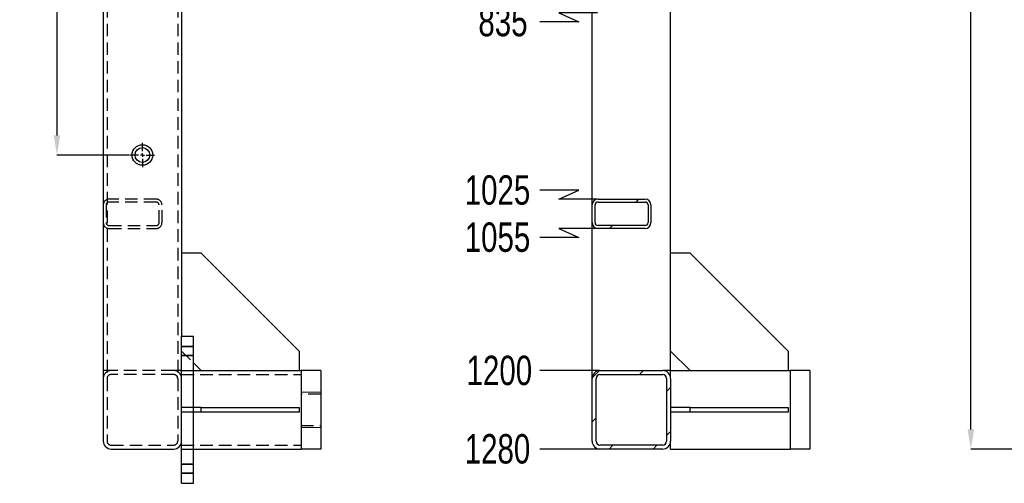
# Model space of a CAD drawing. Header units: millimetres. Extents: x 5 to 589, y 5 to 415.
# Tile 4 of 10: x 212 to 313, y 138 to 186. Entities that reach past the tile are written whole.
import ezdxf

# ---------------------------------------------------------------- set-up
doc = ezdxf.new("R2010")
doc.units = ezdxf.units.MM
doc.header["$PDSIZE"] = -1
doc.linetypes.add('CENTERX2', pattern=[20.32, 12.7, -2.54, 2.54, -2.54])
doc.linetypes.add('HIDDEN', pattern=[1.905, 1.27, -0.635])
for name, color, linetype in [('COTES', 1, 'Continuous'), ('TRAIT-FINS', 9, 'Continuous'), ('TRAIT-MIXTES', 3, 'CENTERX2'), ('TRAIT-TIRET', 2, 'HIDDEN')]:
    doc.layers.add(name, color=color, linetype=linetype)
doc.layers.add('TRAIT-FORT', color=4, linetype='Continuous', lineweight=25)
doc.styles.add('SLDTEXTSTYLE0', font='TXT', dxfattribs={"width": 0.75})
doc.dimstyles.new('SLDDIMSTYLE0', dxfattribs={"dimtxt": 3, "dimasz": 2, "dimexe": 0, "dimexo": 0.0625, "dimgap": 0.75, "dimtad": 1, "dimlfac": 10, "dimrnd": 1e-09, "dimzin": 12, "dimdsep": 46, "dimtxsty": 'SLDTEXTSTYLE0', "dimsah": 1, "dimcen": 0.09, "dimadec": 0, "dimazin": 3, "dimtfac": 1, "dimtofl": 0, "dimtmove": 0, "dimatfit": 3, "dimfxl": 1, "dimfrac": 2, "dimtolj": 1, "dimtzin": 12, "dimarcsym": 0})
doc.dimstyles.new('SLDDIMSTYLE9', dxfattribs={"dimtxt": 3, "dimasz": 2, "dimexe": 0, "dimexo": 0.0625, "dimgap": 0.75, "dimtad": 0, "dimtih": 1, "dimtoh": 1, "dimlfac": 10, "dimrnd": 1e-09, "dimzin": 12, "dimdsep": 46, "dimtxsty": 'SLDTEXTSTYLE0', "dimsah": 1, "dimcen": 0.09, "dimadec": 0, "dimazin": 3, "dimtfac": 1, "dimtofl": 0, "dimtmove": 0, "dimatfit": 3, "dimfxl": 1, "dimfrac": 2, "dimtolj": 1, "dimtzin": 12, "dimarcsym": 0})

# ---------------------------------------------------------------- blocks, each defined once
blk = doc.blocks.new('_D_42')
at = {"layer": 'COTES', "color": 0, "lineweight": -2, "transparency": 16777216}
for p, q in [((270.99, 186.46), (267.05, 186.46)), ((267.05, 186.46), (269.1, 185.56)), ((269.1, 185.56), (265.1, 185.56))]:
    blk.add_line(p, q, dxfattribs=at)
at = {"layer": 'Defpoints', "color": 0, "transparency": 16777216}
for p in [(271.25, 269.96), (271.05, 186.46), (265.1, 185.56)]:
    blk.add_point(p, dxfattribs=at)
at = {"layer": 'COTES', "color": 0, "transparency": 16777216, "insert": (261.35, 185.56), "char_height": 3, "attachment_point": 5, "style": 'SLDTEXTSTYLE0'}
blk.add_mtext('\\A1;835', dxfattribs=at)
blk = doc.blocks.new('_D_43')
at = {"layer": 'COTES', "color": 0, "lineweight": -2, "transparency": 16777216}
for p, q in [((269.1, 168.37), (265.1, 168.37)), ((267.05, 167.46), (269.1, 168.37)), ((270.99, 167.46), (267.05, 167.46))]:
    blk.add_line(p, q, dxfattribs=at)
at = {"layer": 'Defpoints', "color": 0, "transparency": 16777216}
for p in [(271.25, 269.96), (265.1, 168.37), (271.05, 167.46)]:
    blk.add_point(p, dxfattribs=at)
at = {"layer": 'COTES', "color": 0, "transparency": 16777216, "insert": (260.79, 168.37), "char_height": 3, "attachment_point": 5, "style": 'SLDTEXTSTYLE0'}
blk.add_mtext('\\A1;1025', dxfattribs=at)
blk = doc.blocks.new('_D_44')
at = {"layer": 'COTES', "color": 0, "lineweight": -2, "transparency": 16777216}
for p, q in [((270.99, 164.46), (267.05, 164.46)), ((267.05, 164.46), (269.1, 163.56)), ((269.1, 163.56), (265.1, 163.56))]:
    blk.add_line(p, q, dxfattribs=at)
at = {"layer": 'Defpoints', "color": 0, "transparency": 16777216}
for p in [(271.25, 269.96), (271.05, 164.46), (265.1, 163.56)]:
    blk.add_point(p, dxfattribs=at)
at = {"layer": 'COTES', "color": 0, "transparency": 16777216, "insert": (260.79, 163.56), "char_height": 3, "attachment_point": 5, "style": 'SLDTEXTSTYLE0'}
blk.add_mtext('\\A1;1055', dxfattribs=at)
blk = doc.blocks.new('_D_45')
at = {"layer": 'COTES', "color": 0, "lineweight": -2, "transparency": 16777216}
blk.add_line((270.39, 149.96), (265.1, 149.96), dxfattribs=at)
at = {"layer": 'Defpoints', "color": 0, "transparency": 16777216}
for p in [(271.25, 269.96), (265.1, 149.96), (270.45, 149.96)]:
    blk.add_point(p, dxfattribs=at)
at = {"layer": 'COTES', "color": 0, "transparency": 16777216, "insert": (260.98, 149.96), "char_height": 3, "attachment_point": 5, "style": 'SLDTEXTSTYLE0'}
blk.add_mtext('\\A1;1200', dxfattribs=at)
blk = doc.blocks.new('_D_46')
at = {"layer": 'COTES', "color": 0, "lineweight": -2, "transparency": 16777216}
blk.add_line((271.19, 141.96), (265.1, 141.96), dxfattribs=at)
at = {"layer": 'Defpoints', "color": 0, "transparency": 16777216}
for p in [(271.25, 269.96), (265.1, 141.96), (271.25, 141.96)]:
    blk.add_point(p, dxfattribs=at)
at = {"layer": 'COTES', "color": 0, "transparency": 16777216, "insert": (260.79, 141.96), "char_height": 3, "attachment_point": 5, "style": 'SLDTEXTSTYLE0'}
blk.add_mtext('\\A1;1280', dxfattribs=at)
blk = doc.blocks.new('_D_48')
at = {"layer": 'COTES', "color": 0, "lineweight": -2, "transparency": 16777216}
for p, q in [((319.04, 269.96), (309.1, 269.96)), ((309.1, 143.96), (309.1, 267.96)), ((319.04, 141.96), (309.1, 141.96))]:
    blk.add_line(p, q, dxfattribs=at)
at = {"layer": 'COTES', "color": 0, "transparency": 16777216}
for points in [[(308.77, 267.96), (309.44, 267.96), (309.1, 269.96)], [(308.77, 143.96), (309.44, 143.96), (309.1, 141.96)]]:
    blk.add_solid(points, dxfattribs=at)
at = {"layer": 'Defpoints', "color": 0, "transparency": 16777216}
for p in [(309.1, 269.96), (319.1, 269.96), (319.1, 141.96)]:
    blk.add_point(p, dxfattribs=at)
at = {"layer": 'COTES', "color": 0, "transparency": 16777216, "insert": (305.35, 205.96), "char_height": 3, "attachment_point": 2, "rotation": 90, "style": 'SLDTEXTSTYLE0'}
blk.add_mtext('\\A1;1280', dxfattribs=at)
blk = doc.blocks.new('_D_59')
at = {"layer": 'COTES', "color": 0, "lineweight": -2, "transparency": 16777216}
for p, q in [((223.24, 241.96), (215.83, 241.96)), ((215.83, 239.96), (215.83, 173.96)), ((223.24, 171.96), (215.83, 171.96))]:
    blk.add_line(p, q, dxfattribs=at)
at = {"layer": 'COTES', "color": 0, "transparency": 16777216}
for points in [[(215.5, 239.96), (216.16, 239.96), (215.83, 241.96)], [(215.5, 173.96), (216.16, 173.96), (215.83, 171.96)]]:
    blk.add_solid(points, dxfattribs=at)
at = {"layer": 'Defpoints', "color": 0, "transparency": 16777216}
for p in [(223.3, 241.96), (215.83, 171.96), (223.3, 171.96)]:
    blk.add_point(p, dxfattribs=at)
at = {"layer": 'COTES', "color": 0, "transparency": 16777216, "insert": (212.08, 206.96), "char_height": 3, "attachment_point": 2, "rotation": 90, "style": 'SLDTEXTSTYLE0'}
blk.add_mtext('\\A1;700', dxfattribs=at)
blk = doc.blocks.new('SW_CENTERMARKSYMBOL_12')
at = {"layer": 'TRAIT-MIXTES', "color": 0}
for p, q in [((0, 0.4), (0, 1.25)), ((-0.4, 0), (-1.25, 0)), ((0, 0), (-0.2, 0)), ((0, 0), (-0.2, 0)), ((0, 0), (0, 0.2)), ((0, 0), (0, 0.2)), ((0, 0), (0, -0.2)), ((0, 0), (0.2, 0)), ((0, 0), (0, -0.2)), ((0, 0), (0.2, 0)), ((0.4, 0), (1.25, 0)), ((0, -0.4), (0, -1.25))]:
    blk.add_line(p, q, dxfattribs=at)

msp = doc.modelspace()

# ---------------------------------------------------------------- hatches: boundary and pattern name
at = {"layer": 'TRAIT-FINS'}
h = msp.add_hatch(dxfattribs=at)
h.set_pattern_fill('ANSI31', color=256, angle=3e-322, style=0)
edge = h.paths.add_edge_path(flags=0)
edge.add_line((271.0517, 164.4623), (275.8517, 164.4623))
edge.add_arc((275.8517, 165.0623), 0.6, 270, 360)
edge.add_line((276.4517, 165.0623), (276.4517, 166.8623))
edge.add_arc((275.8517, 166.8623), 0.6, 0, 90)
edge.add_line((275.8517, 167.4623), (271.0517, 167.4623))
edge.add_arc((271.0517, 166.8623), 0.6, 90, 180)
edge.add_line((270.4517, 166.8623), (270.4517, 165.0623))
edge.add_arc((271.0517, 165.0623), 0.6, 180, 270)
edge = h.paths.add_edge_path(flags=0)
edge.add_arc((275.8517, 166.8623), 0.3, 0, 90, ccw=False)
edge.add_line((276.1517, 166.8623), (276.1517, 165.0623))
edge.add_arc((275.8517, 165.0623), 0.3, 270, 360, ccw=False)
edge.add_line((275.8517, 164.7623), (271.0517, 164.7623))
edge.add_arc((271.0517, 165.0623), 0.3, 180, 270, ccw=False)
edge.add_line((270.7517, 165.0623), (270.7517, 166.8623))
edge.add_arc((271.0517, 166.8623), 0.3, 90, 180, ccw=False)
edge.add_line((271.0517, 167.1623), (275.8517, 167.1623))
h = msp.add_hatch(dxfattribs=at)
h.set_pattern_fill('ANSI31', color=256, angle=3e-322, style=0)
edge = h.paths.add_edge_path(flags=0)
edge.add_arc((277.6517, 149.1623), 0.8, 0, 90)
edge.add_line((277.6517, 149.9623), (271.2517, 149.9623))
edge.add_arc((271.2517, 149.1623), 0.8, 90, 180)
edge.add_line((270.4517, 149.1623), (270.4517, 142.7623))
edge.add_arc((271.2517, 142.7623), 0.8, 180, 270)
edge.add_line((271.2517, 141.9623), (277.6517, 141.9623))
edge.add_arc((277.6517, 142.7623), 0.8, 270, 360)
edge.add_line((278.4517, 142.7623), (278.4517, 149.1623))
edge = h.paths.add_edge_path(flags=0)
edge.add_line((271.2517, 149.5623), (277.6517, 149.5623))
edge.add_arc((277.6517, 149.1623), 0.4, 0, 90, ccw=False)
edge.add_line((278.0517, 149.1623), (278.0517, 142.7623))
edge.add_arc((277.6517, 142.7623), 0.4, 270, 360, ccw=False)
edge.add_line((277.6517, 142.3623), (271.2517, 142.3623))
edge.add_arc((271.2517, 142.7623), 0.4, 180, 270, ccw=False)
edge.add_line((270.8517, 142.7623), (270.8517, 149.1623))
edge.add_arc((271.2517, 149.1623), 0.4, 90, 180, ccw=False)

# ---------------------------------------------------------------- linework, layer by layer
at = {"layer": 'TRAIT-FINS', "lineweight": 18}
for p, q in [((229.7515, 152.4623), (228.5515, 152.4623)), ((228.5515, 152.4623), (228.5515, 151.4623)), ((229.7515, 152.4623), (228.5515, 152.4623)), ((228.5515, 152.4623), (228.5515, 151.4623)), ((229.7515, 151.4623), (228.5515, 151.4623)), ((229.7515, 151.4623), (228.5515, 151.4623)), ((242.7515, 147.7623), (240.7515, 147.7623)), ((240.7515, 147.7623), (240.7515, 144.1623)), ((242.7515, 147.7623), (240.7515, 147.7623)), ((240.7515, 147.7623), (240.7515, 144.1623)), ((242.7515, 144.1623), (240.7515, 144.1623)), ((242.7515, 144.1623), (240.7515, 144.1623)), ((229.7515, 140.4623), (228.5515, 140.4623)), ((228.5515, 140.4623), (228.5515, 139.4623)), ((229.7515, 140.4623), (228.5515, 140.4623)), ((228.5515, 140.4623), (228.5515, 139.4623)), ((229.7515, 139.4623), (228.5515, 139.4623)), ((229.7515, 139.4623), (228.5515, 139.4623))]:
    msp.add_line(p, q, dxfattribs=at)
at = {"layer": 'TRAIT-FORT', "lineweight": 25}
for p, q in [((220.5515, 269.1623), (220.5515, 142.7623)), ((228.5515, 198.4623), (228.5515, 153.4623)), ((278.4517, 149.9623), (278.4517, 193.9623)), ((270.4517, 166.8623), (270.4517, 187.0623)), ((270.4517, 165.0623), (270.4517, 166.8623)), ((270.7517, 165.0623), (270.7517, 166.8623)), ((271.0517, 167.4623), (275.8517, 167.4623)), ((271.0517, 167.1623), (275.8517, 167.1623)), ((276.1517, 166.8623), (276.1517, 165.0623)), ((276.4517, 166.8623), (276.4517, 165.0623)), ((270.4517, 149.9623), (270.4517, 165.0623)), ((275.8517, 164.7623), (271.0517, 164.7623)), ((275.8517, 164.4623), (271.0517, 164.4623)), ((230.5515, 161.9623), (228.5515, 161.9623)), ((240.5515, 151.9623), (230.5515, 161.9623)), ((280.4517, 161.9623), (278.4517, 161.9623)), ((290.4517, 151.9623), (280.4517, 161.9623)), ((228.5515, 153.4623), (229.7515, 153.4623)), ((228.5515, 138.4623), (228.5515, 153.4623)), ((229.7515, 138.4623), (229.7515, 153.4623)), ((240.5515, 151.9623), (240.5515, 149.9623)), ((278.4517, 151.9623), (280.4517, 149.9623)), ((290.4517, 151.9623), (290.4517, 149.9623)), ((229.7515, 150.7623), (230.5515, 149.9623)), ((229.7515, 149.9623), (240.7515, 149.9623)), ((242.7515, 149.9623), (240.7515, 149.9623)), ((240.7515, 149.9623), (240.7515, 149.1623)), ((242.7515, 149.9623), (242.7515, 149.1623)), ((271.2517, 149.9623), (270.4517, 149.9623)), ((270.4517, 149.1623), (270.4517, 149.9623)), ((271.2517, 149.9623), (277.6517, 149.9623)), ((278.4517, 149.9623), (277.6517, 149.9623)), ((278.4517, 149.9623), (290.6517, 149.9623)), ((278.4517, 149.1623), (278.4517, 149.9623)), ((292.6517, 149.9623), (290.6517, 149.9623)), ((290.6517, 149.9623), (290.6517, 149.1623)), ((292.6517, 149.9623), (292.6517, 149.1623)), ((240.7515, 149.1623), (240.7515, 142.7623)), ((242.7515, 149.1623), (242.7515, 142.7623)), ((270.4517, 142.7623), (270.4517, 149.1623)), ((270.8517, 142.7623), (270.8517, 149.1623)), ((271.2517, 149.5623), (277.6517, 149.5623)), ((278.0517, 149.1623), (278.0517, 142.7623)), ((278.4517, 149.1623), (278.4517, 142.7623)), ((290.6517, 149.1623), (290.6517, 142.7623)), ((292.6517, 149.1623), (292.6517, 142.7623)), ((230.5515, 146.2123), (229.7515, 146.2123)), ((230.5515, 145.7123), (229.7515, 145.7123)), ((230.5515, 145.7123), (230.5515, 146.2123)), ((230.5515, 146.2123), (240.5515, 146.2123)), ((240.5515, 145.7123), (230.5515, 145.7123)), ((240.5515, 146.2123), (240.5515, 145.7123)), ((280.4517, 146.2123), (278.4517, 146.2123)), ((280.4517, 145.7123), (278.4517, 145.7123)), ((280.4517, 145.7123), (280.4517, 146.2123)), ((280.4517, 146.2123), (290.4517, 146.2123)), ((290.4517, 145.7123), (280.4517, 145.7123)), ((290.4517, 146.2123), (290.4517, 145.7123)), ((240.7515, 142.7623), (240.7515, 141.9623)), ((242.7515, 142.7623), (242.7515, 141.9623)), ((278.4517, 141.9623), (278.4517, 142.7623)), ((290.6517, 142.7623), (290.6517, 141.9623)), ((292.6517, 142.7623), (292.6517, 141.9623)), ((221.3515, 141.9623), (227.7515, 141.9623)), ((229.7515, 141.9623), (240.7515, 141.9623)), ((242.7515, 141.9623), (240.7515, 141.9623)), ((277.6517, 142.3623), (271.2517, 142.3623)), ((277.6517, 141.9623), (271.2517, 141.9623)), ((278.4517, 141.9623), (290.6517, 141.9623)), ((292.6517, 141.9623), (290.6517, 141.9623)), ((228.5515, 138.4623), (229.7515, 138.4623))]:
    msp.add_line(p, q, dxfattribs=at)
for radius in [1.05, 0.75]:
    msp.add_circle((224.5515, 171.9623), radius, dxfattribs=at)
for centre, radius, start, end in [((271.0517, 166.8623), 0.6, 90, 180), ((271.0517, 166.8623), 0.3, 90, 180), ((275.8517, 166.8623), 0.6, 0, 90), ((275.8517, 166.8623), 0.3, 0, 90), ((271.0517, 165.0623), 0.6, 180, 270), ((271.0517, 165.0623), 0.3, 180, 270), ((275.8517, 165.0623), 0.6, 270, 0), ((275.8517, 165.0623), 0.3, 270, 0), ((271.2517, 149.1623), 0.8, 90, 180), ((277.6517, 149.1623), 0.8, 0, 90), ((271.2517, 149.1623), 0.4, 90, 180), ((277.6517, 149.1623), 0.4, 0, 90), ((221.3515, 142.7623), 0.8, 180, 270), ((227.7515, 142.7623), 0.8, 270, 0), ((271.2517, 142.7623), 0.8, 180, 270), ((271.2517, 142.7623), 0.4, 180, 270), ((277.6517, 142.7623), 0.8, 270, 0), ((277.6517, 142.7623), 0.4, 270, 0)]:
    msp.add_arc(centre, radius, start, end, dxfattribs=at)
at = {"layer": 'TRAIT-TIRET'}
for p, q in [((220.9515, 269.1623), (220.9515, 142.7623)), ((228.1515, 269.1623), (228.1515, 142.7623)), ((220.8515, 166.8623), (220.8515, 165.0623)), ((225.9515, 167.4623), (221.1515, 167.4623)), ((225.9515, 167.1623), (221.1515, 167.1623)), ((226.2515, 165.0623), (226.2515, 166.8623)), ((226.5515, 165.0623), (226.5515, 166.8623)), ((221.1515, 164.7623), (225.9515, 164.7623)), ((221.1515, 164.4623), (225.9515, 164.4623)), ((229.7515, 152.3873), (228.5515, 152.3873)), ((228.5515, 151.9623), (229.7515, 150.7623)), ((228.5515, 151.5373), (229.7515, 151.5373)), ((221.3515, 149.9623), (220.5515, 149.9623)), ((227.7515, 149.9623), (221.3515, 149.9623)), ((228.5515, 149.9623), (227.7515, 149.9623)), ((228.5515, 149.9623), (229.7515, 149.9623)), ((227.7515, 149.5623), (221.3515, 149.5623)), ((228.5515, 149.5623), (240.7515, 149.5623)), ((242.7515, 147.5623), (240.7515, 147.5623)), ((229.7515, 146.2123), (228.5515, 146.2123)), ((229.7515, 145.7123), (228.5515, 145.7123)), ((240.7515, 144.3623), (242.7515, 144.3623)), ((221.3515, 142.3623), (227.7515, 142.3623)), ((228.5515, 142.3623), (240.7515, 142.3623)), ((228.5515, 141.9623), (229.7515, 141.9623)), ((229.7515, 140.3873), (228.5515, 140.3873)), ((228.5515, 139.5373), (229.7515, 139.5373))]:
    msp.add_line(p, q, dxfattribs=at)
for centre, radius, start, end in [((221.1515, 166.8623), 0.6, 90, 180), ((221.1515, 166.8623), 0.3, 90, 180), ((225.9515, 166.8623), 0.6, 0, 90), ((225.9515, 166.8623), 0.3, 0, 90), ((221.1515, 165.0623), 0.6, 180, 270), ((221.1515, 165.0623), 0.3, 180, 270), ((225.9515, 165.0623), 0.6, 270, 0), ((225.9515, 165.0623), 0.3, 270, 0), ((221.3515, 149.1623), 0.8, 90, 180), ((227.7515, 149.1623), 0.8, 0, 90), ((221.3515, 149.1623), 0.4, 90, 180), ((227.7515, 149.1623), 0.4, 0, 90), ((221.3515, 142.7623), 0.4, 180, 270), ((227.7515, 142.7623), 0.4, 270, 0)]:
    msp.add_arc(centre, radius, start, end, dxfattribs=at)

# ---------------------------------------------------------------- block references
at = {"layer": 'TRAIT-MIXTES'}
msp.add_blockref('SW_CENTERMARKSYMBOL_12', (224.5515, 171.9623), dxfattribs=at)

# ---------------------------------------------------------------- dimensions: what is measured, and where the dimension line sits
at = {"layer": 'COTES'}
for feature_location, offset, picture, middle in [((271.0517, 167.4623), (-5.9512, 0.9051), '_D_43', (260.788, 168.3674)), ((271.0517, 164.4623), (-5.9512, -0.9051), '_D_44', (260.788, 163.5573)), ((271.2517, 141.9623), (-6.1512, 0), '_D_46', (260.788, 141.9623)), ((270.4517, 149.9623), (-5.3512, 0), '_D_45', (260.9755, 149.9623)), ((271.0517, 186.4623), (-5.9512, -0.9051), '_D_42', (261.3505, 185.5573))]:
    dim = msp.add_ordinate_dim(feature_location=feature_location, offset=offset, dtype=0, origin=(271.2517, 269.9623), dimstyle='SLDDIMSTYLE9', dxfattribs=at)
    dim.commit()
    dim.dimension.update_dxf_attribs({"geometry": picture, "text_midpoint": middle})
for base, p1, p2, picture, middle in [((309.1035, 269.9623), (319.1035, 141.9623), (319.1035, 269.9623), '_D_48', (309.1035, 205.9623)), ((215.8301, 171.9623), (223.3015, 241.9623), (223.3015, 171.9623), '_D_59', (215.8301, 206.9623))]:
    dim = msp.add_linear_dim(base=base, p1=p1, p2=p2, angle=90, dimstyle='SLDDIMSTYLE0', dxfattribs=at)
    dim.commit()
    dim.dimension.update_dxf_attribs({"geometry": picture, "text_midpoint": middle, "dimtype": 160})

doc.saveas('drawing.dxf')
